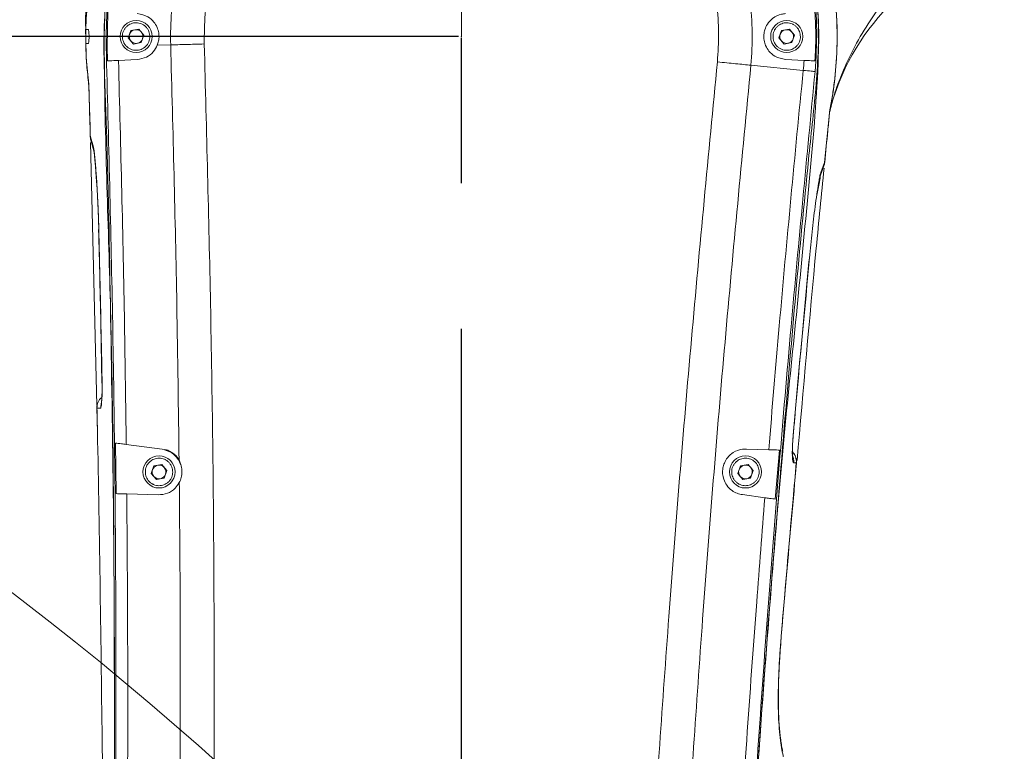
# Model space of a CAD drawing. Header units: millimetres. Extents: x 739 to 2567, y 424 to 1289.
# Tile 32 of 58: x 1995 to 2017, y 1166 to 1182. Entities that reach past the tile are written whole.
import ezdxf

# ---------------------------------------------------------------- set-up
doc = ezdxf.new("R2010")
doc.units = ezdxf.units.MM
doc.header["$PDSIZE"] = -1
doc.linetypes.add('CENTER2', pattern=[28.575, 19.05, -3.175, 3.175, -3.175])
doc.layers.add('5', color=7, linetype='Continuous', lineweight=35)
doc.styles.add('SLDTEXTSTYLE0', font='TXT', dxfattribs={"width": 0.7})
doc.styles.get("Standard").update_dxf_attribs({"font": 'times.ttf'})
doc.dimstyles.new('ISO-25', dxfattribs={"dimtxt": 3.5, "dimasz": 2.5, "dimexe": 1.25, "dimexo": 0.625, "dimtad": 1, "dimdec": 0, "dimlfac": 10, "dimtxsty": 'Standard', "dimcen": 2.5, "dimadec": 0, "dimazin": 0, "dimtfac": 1, "dimtmove": 0, "dimatfit": 3, "dimfxl": 1, "dimarcsym": 0})
doc.dimstyles.new('SLDDIMSTYLE3', dxfattribs={"dimtxt": 3.5, "dimasz": 2.4, "dimexe": 0, "dimexo": 0.0625, "dimgap": 0.875, "dimtad": 2, "dimlfac": 2, "dimrnd": 1e-09, "dimzin": 12, "dimdsep": 46, "dimtxsty": 'SLDTEXTSTYLE0', "dimsah": 1, "dimcen": 0.09, "dimadec": 0, "dimazin": 3, "dimtfac": 1, "dimtdec": 3, "dimtofl": 0, "dimtmove": 0, "dimatfit": 3, "dimfxl": 1, "dimfrac": 2, "dimtolj": 1, "dimtzin": 12, "dimarcsym": 0})

# ---------------------------------------------------------------- blocks, each defined once
blk = doc.blocks.new('*D122')
at = {"layer": '5', "color": 0, "lineweight": -2}
for p, q in [((2004.937, 1181.797), (1961.979, 1181.797)), ((1961.979, 1130.197), (1961.979, 1179.397)), ((2004.937, 1127.797), (1961.979, 1127.797))]:
    blk.add_line(p, q, dxfattribs=at)
at = {"layer": '5', "color": 0}
for points in [[(1962.379, 1179.397), (1961.579, 1179.397), (1961.979, 1181.797)], [(1961.579, 1130.197), (1962.379, 1130.197), (1961.979, 1127.797)]]:
    blk.add_solid(points, dxfattribs=at)
at = {"layer": 'Defpoints', "color": 0}
for p in [(1961.979, 1181.797), (2004.999, 1181.797), (2004.999, 1127.797)]:
    blk.add_point(p, dxfattribs=at)
at = {"layer": '5', "color": 0, "lineweight": 5, "insert": (1956.526, 1154.797), "char_height": 4.5, "attachment_point": 2, "rotation": 90}
blk.add_mtext('\\A1;540', dxfattribs=at)
blk = doc.blocks.new('*D123')
at = {"layer": '5', "color": 0, "lineweight": -2}
for p, q in [((2004.937, 1190.797), (1961.979, 1190.797)), ((1961.979, 1184.197), (1961.979, 1188.397)), ((2004.937, 1181.797), (1961.979, 1181.797))]:
    blk.add_line(p, q, dxfattribs=at)
at = {"layer": '5', "color": 0}
for points in [[(1962.379, 1188.397), (1961.579, 1188.397), (1961.979, 1190.797)], [(1961.579, 1184.197), (1962.379, 1184.197), (1961.979, 1181.797)]]:
    blk.add_solid(points, dxfattribs=at)
at = {"layer": 'Defpoints', "color": 0}
for p in [(1961.979, 1190.797), (2004.999, 1190.797), (2004.999, 1181.797)]:
    blk.add_point(p, dxfattribs=at)
at = {"layer": '5', "color": 0, "lineweight": 5, "insert": (1956.513, 1186.297), "char_height": 4.5, "attachment_point": 2, "rotation": 90}
blk.add_mtext('\\A1;90', dxfattribs=at)
blk = doc.blocks.new('*D126')
at = {"layer": '5', "color": 0, "lineweight": -2}
for p, q in [((2005.062, 1251.877), (2144.149, 1251.877)), ((2144.149, 1249.477), (2144.149, 1082.197)), ((2011.062, 1079.797), (2144.149, 1079.797))]:
    blk.add_line(p, q, dxfattribs=at)
at = {"layer": '5', "color": 0}
for points in [[(2144.549, 1249.477), (2143.749, 1249.477), (2144.149, 1251.877)], [(2143.749, 1082.197), (2144.549, 1082.197), (2144.149, 1079.797)]]:
    blk.add_solid(points, dxfattribs=at)
at = {"layer": 'Defpoints', "color": 0}
for p in [(2004.999, 1251.877), (2011, 1079.797), (2144.149, 1079.797)]:
    blk.add_point(p, dxfattribs=at)
at = {"layer": '5', "color": 0, "lineweight": 5, "insert": (2138.683, 1165.837), "char_height": 4.5, "attachment_point": 2, "rotation": 90}
blk.add_mtext('\\A1;1720.8', dxfattribs=at)
blk = doc.blocks.new('*D129')
at = {"color": 0, "lineweight": -2}
for p, q in [((2010.899, 1197.897), (1868.956, 1197.897)), ((1869.956, 1195.497), (1869.956, 1142.551)), ((1869.956, 1082.997), (1869.956, 1135.942)), ((1984.489, 1080.597), (1868.956, 1080.597))]:
    blk.add_line(p, q, dxfattribs=at)
at = {"color": 0}
for points in [[(1870.356, 1195.497), (1869.556, 1195.497), (1869.956, 1197.897)], [(1869.556, 1082.997), (1870.356, 1082.997), (1869.956, 1080.597)]]:
    blk.add_solid(points, dxfattribs=at)
at = {"layer": 'Defpoints', "color": 0}
for p in [(2010.899, 1197.897), (1869.956, 1080.597), (1984.489, 1080.597)]:
    blk.add_point(p, dxfattribs=at)
at = {"color": 0, "lineweight": 5, "insert": (1869.956, 1139.247), "char_height": 3.5, "attachment_point": 5}
blk.add_mtext('1181', dxfattribs=at)
blk = doc.blocks.new('*D132')
at = {"color": 0, "lineweight": -2}
for start, end in [(97.4283, 140.8941), (164.0969, 182.5717)]:
    blk.add_arc((2004.999, 1127.797), 18.525, start, end, dxfattribs=at)
at = {"color": 0}
for points in [[(2002.63, 1145.767), (2002.578, 1146.565), (2004.999, 1146.321)], [(1986.095, 1126.922), (1986.891, 1127.009), (1986.756, 1124.58)]]:
    blk.add_solid(points, dxfattribs=at)
at = {"layer": 'Defpoints', "color": 0}
for p in [(2004.999, 1181.797), (1994.82, 1143.274), (2004.999, 1127.797), (2004.999, 1127.797), (1882.804, 1106.25)]:
    blk.add_point(p, dxfattribs=at)
at = {"color": 0, "lineweight": 5, "insert": (1988.478, 1136.177), "char_height": 3.5, "attachment_point": 5}
blk.add_mtext('100%%d', dxfattribs=at)
blk = doc.blocks.new('*D147')
at = {"color": 0, "lineweight": -2}
for start, end in [(36.9052, 82.5925), (327.4075, 14.1667)]:
    blk.add_arc((2004.999, 1127.797), 18.577, start, end, dxfattribs=at)
at = {"color": 0}
for points in [[(2007.42, 1146.617), (2007.368, 1145.819), (2004.999, 1146.373)], [(2020.328, 1118.027), (2020.973, 1117.553), (2019.229, 1115.856)]]:
    blk.add_solid(points, dxfattribs=at)
at = {"layer": 'Defpoints', "color": 0}
for p in [(2004.999, 1181.797), (2017.234, 1141.775), (2004.999, 1127.797), (2004.999, 1127.797), (2106.578, 1042.562)]:
    blk.add_point(p, dxfattribs=at)
at = {"color": 0, "lineweight": 5, "insert": (2021.835, 1135.647), "char_height": 3.5, "attachment_point": 5}
blk.add_mtext('130%%d', dxfattribs=at)

msp = doc.modelspace()

# ---------------------------------------------------------------- linework, layer by layer
at = {"color": 7, "linetype": 'Continuous', "lineweight": 5}
for p, q in [((1997.28308, 1182.329573), (1997.267889, 1181.57349)), ((1996.801106, 1181.946605), (1996.800434, 1181.946605)), ((1996.801106, 1181.946605), (1996.855002, 1181.946605)), ((1997.786876, 1181.928568), (1997.728685, 1181.76543)), ((1997.728685, 1181.76543), (1997.840871, 1181.633467)), ((1997.957252, 1181.959742), (1997.786876, 1181.928568)), ((1998.069438, 1181.827779), (1997.957252, 1181.959742)), ((1998.011248, 1181.664641), (1998.069438, 1181.827779)), ((2011.986876, 1181.928568), (2011.928685, 1181.76543)), ((2011.928685, 1181.76543), (2012.040871, 1181.633467)), ((2012.157252, 1181.959742), (2011.986876, 1181.928568)), ((2012.269438, 1181.827779), (2012.157252, 1181.959742)), ((2012.211248, 1181.664641), (2012.269438, 1181.827779)), ((1996.800939, 1181.64661), (1996.800434, 1181.64661)), ((1996.800434, 1181.646605), (1996.801091, 1181.646605)), ((1996.806802, 1181.4404), (1996.801091, 1181.646605)), ((1996.854987, 1181.646605), (1996.801091, 1181.646605)), ((1997.245805, 1181.572844), (1997.267889, 1181.57349)), ((1997.267888, 1181.57351), (1997.277005, 1181.263318)), ((1997.840871, 1181.633467), (1998.011248, 1181.664641)), ((1998.653358, 1181.613475), (1998.360907, 1181.605036)), ((2012.040871, 1181.633467), (2012.211248, 1181.664641)), ((1996.809811, 1181.376874), (1996.806802, 1181.4404)), ((1997.92523, 1181.29729), (1997.513751, 1181.275725)), ((2012.459922, 1181.05809), (2011.316533, 1181.171267)), ((2012.478283, 1181.276044), (2012.072894, 1181.29729)), ((2012.924541, 1179.045628), (2013.023871, 1180.048907)), ((2013.027911, 1180.066675), (2013.032826, 1180.115861)), ((1996.900991, 1179.605183), (1996.966647, 1179.383068)), ((1997.041915, 1173.744241), (1996.903098, 1179.488039)), ((1996.977969, 1179.302197), (1996.909876, 1179.532741)), ((2012.910623, 1178.973983), (2012.826615, 1178.74875)), ((2012.84355, 1178.828634), (2012.924541, 1179.045628)), ((2012.602755, 1177.04327), (2012.600718, 1177.043463)), ((1997.055055, 1173.200555), (1997.043281, 1173.6877)), ((1997.04514, 1173.691149), (1997.043289, 1173.691111)), ((1997.452003, 1172.928015), (1997.465129, 1171.823045)), ((1997.683147, 1172.897033), (1998.465485, 1172.792173)), ((2011.213909, 1172.806389), (2011.213962, 1172.808125)), ((2011.214303, 1172.796372), (2011.706925, 1172.781349)), ((2011.849904, 1171.70346), (2011.938338, 1172.774291)), ((1998.286876, 1172.428568), (1998.228685, 1172.26543)), ((1998.457252, 1172.459742), (1998.286876, 1172.428568)), ((1998.569438, 1172.327779), (1998.457252, 1172.459742)), ((1998.511248, 1172.164641), (1998.569438, 1172.327779)), ((2011.086876, 1172.428568), (2011.028685, 1172.26543)), ((2011.257252, 1172.459742), (2011.086876, 1172.428568)), ((2011.369438, 1172.327779), (2011.257252, 1172.459742)), ((2011.311248, 1172.164641), (2011.369438, 1172.327779)), ((2012.308825, 1172.497436), (2012.253437, 1172.497722)), ((1998.228685, 1172.26543), (1998.340871, 1172.133467)), ((1998.340871, 1172.133467), (1998.511248, 1172.164641)), ((2011.028685, 1172.26543), (2011.140871, 1172.133467)), ((2011.140871, 1172.133467), (2011.311248, 1172.164641)), ((1998.384803, 1171.796808), (1997.694475, 1171.816502)), ((2011.621843, 1171.734485), (2011.131664, 1171.801168)), ((2011.963026, 1166.493655), (2011.958417, 1166.529736))]:
    msp.add_line(p, q, dxfattribs=at)
at = {"color": 1, "linetype": 'CENTER2'}
msp.add_line((2004.999062, 1127.796605), (2004.999062, 1181.796605), dxfattribs=at)
at = {"color": 8, "linetype": 'Continuous', "lineweight": 5}
for p, q in [((1996.898895, 1179.605124), (1996.900991, 1179.605183)), ((2012.924541, 1179.045628), (2012.926626, 1179.045423)), ((1997.08436, 1177.585306), (1997.082315, 1177.585256)), ((1997.157605, 1174.236187), (1997.155724, 1174.23615)), ((2012.241641, 1173.097647), (2012.239804, 1173.09781)), ((2012.310629, 1172.497274), (2012.308825, 1172.497436)), ((2011.980497, 1168.714069), (2011.978956, 1168.714199))]:
    msp.add_line(p, q, dxfattribs=at)
at = {"color": 7, "linetype": 'Continuous', "lineweight": 5, "flags": 128}
for points in [[(1996.865595, 1180.754145), (1996.828259, 1181.105241), (1996.812316, 1181.330561)], [(2013.146518, 1180.869805), (2013.109532, 1180.588185), (2013.032822, 1180.153832)], [(1997.083295, 1177.572098), (1997.08282, 1177.596667), (1997.074621, 1177.861754), (1997.062119, 1178.157912), (1997.046064, 1178.467839), (1997.030081, 1178.729147), (1997.012723, 1178.965391), (1997.00081, 1179.103326), (1996.991216, 1179.200085), (1996.983286, 1179.264727), (1996.977478, 1179.30135), (1996.976279, 1179.307589), (1996.976279, 1179.307589)], [(1997.129239, 1173.691555), (1997.062679, 1173.691232), (1997.04514, 1173.691149)]]:
    msp.add_lwpolyline(points, dxfattribs=at)
at = {"color": 7, "linetype": 'Continuous', "lineweight": 5}
for centre in [(1997.899062, 1181.796605), (2012.099062, 1181.796605), (1998.399062, 1172.296605), (2011.199062, 1172.296605)]:
    msp.add_circle(centre, 0.35, dxfattribs=at)
for centre, radius, start, end in [((2004.999062, 1181.796605), 8.2, 353.5103143, 178.951848), ((2017.889091, 1178.952812), 5, 105.0372374, 166.0981173), ((2056.785745, 1183.060646), 60, 181.05433478, 181.17256612), ((1992.799147, 1181.750968), 4, 0.2143259, 1.1725661), ((2004.999062, 1181.796605), 8.2, 178.951848, 181.0481111), ((1997.899062, 1181.796605), 0.15, 160.3688408, 220.3688408), ((1997.899062, 1181.796605), 0.15, 100.3688408, 160.3688408), ((1997.899062, 1181.796605), 0.15, 40.3688408, 100.3688408), ((1997.899062, 1181.796605), 0.15, 340.3688408, 40.3688408), ((2012.099062, 1181.796605), 0.15, 160.3688408, 220.3688408), ((2012.099062, 1181.796605), 0.15, 100.3688408, 160.3688408), ((2012.099062, 1181.796605), 0.15, 40.3688408, 100.3688408), ((2012.099062, 1181.796605), 0.15, 340.3688408, 40.3688408), ((2004.999062, 1181.796605), 8.2, 181.048152, 182.4896857), ((1997.899062, 1181.796605), 0.15, 220.3688408, 280.3688408), ((1997.899062, 1181.796605), 0.15, 280.3688408, 340.3688408), ((2012.099062, 1181.796605), 0.15, 220.3688408, 280.3688408), ((2012.099062, 1181.796605), 0.15, 280.3688408, 340.3688408), ((1997.198776, 1179.613593), 0.3, 181.6177662, 195.6349668), ((1997.144587, 1179.598296), 0.243693, 178.3806591, 195.6052403), ((1997.219922, 1179.377297), 0.253341, 178.6947463, 197.2438092), ((2012.681058, 1179.055751), 0.243693, 340.3947597, 357.6193409), ((2012.628067, 1179.07479), 0.3, 340.3650332, 354.3822338), ((2012.590489, 1178.840545), 0.253341, 338.7561908, 357.3052537), ((1997.343226, 1173.697286), 0.3, 130.7370063, 181.1794003), ((2012.011831, 1172.524099), 0.3, 354.8699406, 44.4817757), ((1998.399062, 1172.296605), 0.15, 160.3688408, 220.3688408), ((1998.399062, 1172.296605), 0.15, 100.3688408, 160.3688408), ((1998.399062, 1172.296605), 0.15, 40.3688408, 100.3688408), ((1998.399062, 1172.296605), 0.15, 340.3688408, 40.3688408), ((2011.199062, 1172.296605), 0.15, 160.3688408, 220.3688408), ((2011.199062, 1172.296605), 0.15, 100.3688408, 160.3688408), ((2011.199062, 1172.296605), 0.15, 40.3688408, 100.3688408), ((2011.199062, 1172.296605), 0.15, 340.3688408, 40.3688408), ((1998.399062, 1172.296605), 0.15, 220.3688408, 280.3688408), ((1998.399062, 1172.296605), 0.15, 280.3688408, 340.3688408), ((2011.199062, 1172.296605), 0.15, 220.3688408, 280.3688408), ((2011.199062, 1172.296605), 0.15, 280.3688408, 340.3688408)]:
    msp.add_arc(centre, radius, start, end, dxfattribs=at)
at = {"color": 8, "linetype": 'Continuous', "lineweight": 5}
for centre, radius, start, end in [((1997.345835, 1173.697491), 0.300761, 131.0951632, 181.2082703), ((2012.009028, 1172.524217), 0.30099, 354.8953498, 44.1630396), ((2011.953056, 1172.524117), 0.301538, 354.9782227, 26.9962743)]:
    msp.add_arc(centre, radius, start, end, dxfattribs=at)
at = {"color": 7, "linetype": 'Continuous', "lineweight": 5}
for points, knots in [([(1996.801106, 1181.946605), (1996.810072, 1182.163195), (1996.828004, 1182.596375), (1996.932201, 1183.330269), (1997.124433, 1184.140681), (1997.437594, 1185.009346), (1997.844643, 1185.83818), (1998.344338, 1186.614752), (1998.926968, 1187.331016), (1999.585491, 1187.97827), (2000.313928, 1188.545549), (2001.100541, 1189.028528), (2001.936126, 1189.421493), (2002.811531, 1189.715867), (2003.714248, 1189.911318), (2004.633132, 1190.005499), (2005.556686, 1189.993495), (2006.473016, 1189.879159), (2007.371019, 1189.663865), (2008.238226, 1189.346868), (2009.064759, 1188.935865), (2009.840952, 1188.435623), (2010.554668, 1187.84933), (2011.19897, 1187.187397), (2011.7659, 1186.45811), (2012.245226, 1185.668648), (2012.633963, 1184.831148), (2012.927368, 1183.955637), (2013.118413, 1183.052224), (2013.20743, 1182.133574), (2013.199071, 1181.402798), (2013.157743, 1180.983645), (2013.146518, 1180.869805)], [0, 0, 0, 0, 0.024506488, 0.049012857, 0.083717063, 0.118531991, 0.15323643, 0.187941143, 0.222756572, 0.257461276, 0.29215671, 0.326962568, 0.361657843, 0.396374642, 0.431202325, 0.465919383, 0.500628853, 0.535449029, 0.570158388, 0.604854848, 0.639661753, 0.67435812, 0.709078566, 0.743909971, 0.778630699, 0.813335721, 0.848151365, 0.882856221, 0.917554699, 0.95236369, 0.987062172, 1, 1, 1, 1]), ([(1997.42868, 1163.91398), (1997.430015, 1166.286362), (1997.432174, 1170.121026), (1997.348047, 1175.417145), (1997.294347, 1178.61273), (1997.220558, 1180.616628), (1997.191507, 1181.429983), (1997.201034, 1182.243103), (1997.284582, 1183.073334), (1997.47235, 1183.909451), (1997.756478, 1184.740663), (1998.131642, 1185.53526), (1998.595404, 1186.281552), (1999.139024, 1186.971713), (1999.755886, 1187.597372), (2000.440506, 1188.147987), (2001.181763, 1188.61928), (2001.970975, 1189.00569), (2002.799579, 1189.298892), (2003.655688, 1189.498341), (2004.528601, 1189.60162), (2005.40744, 1189.603947), (2006.280841, 1189.508862), (2007.138392, 1189.317457), (2007.968233, 1189.028795), (2008.760841, 1188.650042), (2009.506883, 1188.185634), (2010.194762, 1187.63842), (2010.817709, 1187.018185), (2011.367971, 1186.332737), (2011.835779, 1185.588785), (2012.218019, 1184.797857), (2012.510569, 1183.969255), (2012.704678, 1183.112602), (2012.807443, 1182.239469), (2012.786841, 1180.791182), (2012.603337, 1178.78365), (2012.363782, 1176.209902), (2012.091453, 1173.638865), (2011.705678, 1169.381004), (2011.47558, 1165.975324), (2011.303574, 1163.429458)], [0, 0, 0, 0, 0.117031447, 0.18916691, 0.261302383, 0.27468657, 0.288090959, 0.301450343, 0.314773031, 0.329175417, 0.343623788, 0.358026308, 0.372428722, 0.386877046, 0.401279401, 0.41567952, 0.430125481, 0.444525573, 0.45893596, 0.473392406, 0.487802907, 0.502205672, 0.51665433, 0.531057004, 0.545458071, 0.559904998, 0.574306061, 0.588716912, 0.603173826, 0.617584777, 0.63198631, 0.64643371, 0.660835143, 0.675237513, 0.689685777, 0.704088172, 0.746588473, 0.78909842, 0.83161621, 0.874127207, 1, 1, 1, 1]), ([(2011.303574, 1163.429458), (2011.366544, 1164.365376), (2011.587427, 1167.648352), (2012.006932, 1172.876254), (2012.398817, 1177.425689), (2012.655867, 1179.886115), (2012.737666, 1180.661001), (2012.791674, 1181.437475), (2012.796748, 1182.213776), (2012.721837, 1183.019897), (2012.543263, 1183.845516), (2012.266241, 1184.679489), (2011.897636, 1185.477564), (2011.439919, 1186.228022), (2010.901765, 1186.922946), (2010.289891, 1187.55392), (2009.609688, 1188.110359), (2008.872199, 1188.587825), (2008.086214, 1188.980575), (2007.260344, 1189.280398), (2006.406495, 1189.48684), (2005.534707, 1189.597453), (2004.655773, 1189.607128), (2003.781121, 1189.519182), (2002.921686, 1189.33478), (2002.089305, 1189.052946), (2001.293575, 1188.680728), (2000.543921, 1188.222472), (1999.851888, 1187.681098), (1999.224176, 1187.066454), (1998.668269, 1186.385811), (1998.194066, 1185.645653), (1997.805344, 1184.857312), (1997.505031, 1184.031395), (1997.307486, 1183.175756), (1997.202151, 1182.30366), (1997.203432, 1179.901455), (1997.364838, 1175.982475), (1997.425224, 1170.143631), (1997.427455, 1166.121077), (1997.42868, 1163.91398)], [0, 0, 0, 0, 0.046276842, 0.162328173, 0.25874099, 0.271534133, 0.284372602, 0.297180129, 0.30991978, 0.3226298, 0.337038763, 0.351493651, 0.365902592, 0.380311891, 0.394767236, 0.409176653, 0.423579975, 0.438029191, 0.452432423, 0.466834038, 0.481281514, 0.495683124, 0.51009457, 0.524552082, 0.538963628, 0.553365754, 0.567813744, 0.582215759, 0.596618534, 0.611067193, 0.625469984, 0.639881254, 0.654338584, 0.668749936, 0.683135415, 0.69757241, 0.711977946, 0.801544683, 0.891111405, 1, 1, 1, 1]), ([(1997.245804, 1181.572875), (1997.247091, 1181.863436), (1997.249669, 1182.445486), (1997.377126, 1183.310584), (1997.592512, 1184.156837), (1997.905651, 1184.97269), (1998.306815, 1185.748756), (1998.791721, 1186.475474), (1999.35675, 1187.141542), (1999.991879, 1187.740722), (2000.689762, 1188.266032), (2001.443593, 1188.707749), (2002.241858, 1189.063138), (2003.074649, 1189.327847), (2003.932261, 1189.495115), (2004.802933, 1189.566222), (2005.676106, 1189.540292), (2006.540376, 1189.414237), (2007.385112, 1189.193291), (2008.200516, 1188.87998), (2008.974728, 1188.474897), (2009.699302, 1187.986324), (2010.365203, 1187.420431), (2010.961585, 1186.781906), (2011.483322, 1186.08142), (2011.92419, 1185.327337), (2012.275309, 1184.52769), (2012.536197, 1183.694206), (2012.703076, 1182.826494), (2012.776243, 1181.934407), (2012.737298, 1181.333189), (2012.717826, 1181.03258)], [0, 0, 0, 0, 0.034360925, 0.068831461, 0.103192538, 0.137561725, 0.17204058, 0.2064097, 0.240758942, 0.275217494, 0.309566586, 0.343940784, 0.378424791, 0.412799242, 0.447164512, 0.48163938, 0.51600452, 0.550353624, 0.584812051, 0.619161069, 0.653539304, 0.688027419, 0.722405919, 0.756766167, 0.791235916, 0.825595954, 0.859946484, 0.894406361, 0.928756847, 0.964378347, 1, 1, 1, 1]), ([(1998.653358, 1181.613475), (1998.653358, 1181.613477), (1998.646263, 1181.859683), (1998.661051, 1182.353371), (1998.766833, 1183.07737), (1998.953911, 1183.776341), (1999.214161, 1184.441892), (1999.546545, 1185.074681), (1999.949472, 1185.665136), (2000.415389, 1186.207204), (2000.938733, 1186.694485), (2001.514737, 1187.118548), (2002.134299, 1187.476152), (2002.789599, 1187.7627), (2003.473249, 1187.971941), (2004.175526, 1188.104105), (2004.888331, 1188.157691), (2005.602688, 1188.129022), (2006.309464, 1188.021272), (2007.00012, 1187.835754), (2007.664984, 1187.572089), (2008.296512, 1187.236339), (2008.886787, 1186.832639), (2009.426574, 1186.363904), (2009.910892, 1185.83848), (2010.334223, 1185.262394), (2010.688673, 1184.641295), (2010.972047, 1183.984592), (2011.180789, 1183.300556), (2011.309518, 1182.597198), (2011.359513, 1181.884248), (2011.339921, 1181.407643), (2011.316533, 1181.171269), (2011.316533, 1181.171267)], [0, 0, 0, 0, 0.000000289, 0.035625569, 0.071250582, 0.105598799, 0.140056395, 0.174404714, 0.208760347, 0.243225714, 0.277581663, 0.311965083, 0.346458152, 0.380841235, 0.415188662, 0.449645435, 0.483992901, 0.518356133, 0.552829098, 0.587192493, 0.621569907, 0.656056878, 0.690433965, 0.724780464, 0.759236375, 0.79358301, 0.827960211, 0.862447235, 0.896824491, 0.931179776, 0.965644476, 0.999999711, 1, 1, 1, 1]), ([(2010.586486, 1181.243533), (2010.60022, 1181.453387), (2010.627731, 1181.873762), (2010.57941, 1182.504806), (2010.466654, 1183.126759), (2010.281746, 1183.731767), (2010.031211, 1184.312546), (2009.717704, 1184.861863), (2009.343295, 1185.371383), (2008.914927, 1185.836112), (2008.437507, 1186.250694), (2007.915436, 1186.607744), (2007.356886, 1186.904686), (2006.768862, 1187.137874), (2006.158036, 1187.301952), (2005.532963, 1187.397251), (2004.901162, 1187.422607), (2004.270712, 1187.375212), (2003.649554, 1187.258313), (2003.044886, 1187.073249), (2002.465312, 1186.819812), (2001.917366, 1186.503534), (2001.407945, 1186.128483), (2000.94509, 1185.697531), (2000.53303, 1185.218129), (2000.176644, 1184.69591), (1999.882742, 1184.136233), (1999.652253, 1183.547544), (1999.487903, 1182.929377), (1999.390032, 1182.288853), (1999.387789, 1181.852711), (1999.386668, 1181.634639)], [0, 0, 0, 0, 0.03435603, 0.068821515, 0.103177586, 0.137553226, 0.172038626, 0.206414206, 0.240762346, 0.275219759, 0.309567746, 0.343944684, 0.378431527, 0.412808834, 0.447170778, 0.481642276, 0.516004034, 0.55035356, 0.584812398, 0.619161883, 0.653544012, 0.688036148, 0.722418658, 0.756773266, 0.791237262, 0.825591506, 0.859942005, 0.894401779, 0.92875216, 0.964375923, 1, 1, 1, 1]), ([(1997.92523, 1182.295919), (1998.005057, 1182.281152), (1998.135357, 1182.257046), (1998.279936, 1182.132707), (1998.358451, 1182.008398), (1998.397137, 1181.881466), (1998.402276, 1181.758365), (1998.38402, 1181.665306), (1998.366338, 1181.619197), (1998.360907, 1181.605036)], [0, 0, 0, 0, 0.307535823, 0.501985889, 0.642980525, 0.751485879, 0.860609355, 0.957190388, 1, 1, 1, 1]), ([(2012.072894, 1181.29729), (2011.993067, 1181.312058), (2011.862772, 1181.336164), (2011.718203, 1181.460485), (2011.639667, 1181.584811), (2011.601023, 1181.711687), (2011.595721, 1181.835006), (2011.620859, 1181.959373), (2011.682811, 1182.087864), (2011.805092, 1182.2162), (2011.945602, 1182.282396), (2012.043899, 1182.292839), (2012.072894, 1182.295919)], [0, 0, 0, 0, 0.1865405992, 0.3044731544, 0.3899932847, 0.455813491, 0.5220082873, 0.5806023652, 0.658501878, 0.7698900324, 0.9321248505, 1, 1, 1, 1]), ([(2012.715061, 1181.263635), (2012.724229, 1181.440869), (2012.742608, 1181.79618), (2012.72427, 1182.151496), (2012.71508, 1182.329575)], [0, 0, 0, 0, 0.498812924, 1, 1, 1, 1]), ([(1997.603961, 1181.742609), (1997.601135, 1181.780442), (1997.596772, 1181.838849), (1997.620925, 1181.914365), (1997.650474, 1181.968227), (1997.69041, 1182.015207), (1997.752671, 1182.063368), (1997.843756, 1182.098868), (1997.941492, 1182.097921), (1998.016773, 1182.074932), (1998.070745, 1182.04515), (1998.117469, 1182.005234), (1998.166803, 1181.943167), (1998.183409, 1181.886982), (1998.194163, 1181.8506)], [0, 0, 0, 0, 0.119721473, 0.184832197, 0.249999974, 0.315110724, 0.380278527, 0.5, 0.619721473, 0.684832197, 0.749999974, 0.815110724, 0.880278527, 1, 1, 1, 1]), ([(2011.803961, 1181.742609), (2011.801135, 1181.780442), (2011.796772, 1181.838849), (2011.820925, 1181.914365), (2011.850474, 1181.968227), (2011.89041, 1182.015207), (2011.952671, 1182.063368), (2012.043756, 1182.098868), (2012.141492, 1182.097921), (2012.216773, 1182.074932), (2012.270745, 1182.04515), (2012.317469, 1182.005234), (2012.366803, 1181.943167), (2012.383409, 1181.886982), (2012.394163, 1181.8506)], [0, 0, 0, 0, 0.119721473, 0.184832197, 0.249999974, 0.315110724, 0.380278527, 0.5, 0.619721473, 0.684832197, 0.749999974, 0.815110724, 0.880278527, 1, 1, 1, 1]), ([(1996.855002, 1181.946605), (1996.857001, 1181.944934), (1996.860998, 1181.941593), (1996.865962, 1181.915496), (1996.869564, 1181.877107), (1996.871529, 1181.829401), (1996.871773, 1181.778257), (1996.870295, 1181.729272), (1996.867181, 1181.687799), (1996.862622, 1181.658591), (1996.858256, 1181.647506), (1996.855622, 1181.64678), (1996.854987, 1181.646605)], [0, 0, 0, 0, 0.108220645, 0.216457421, 0.324267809, 0.431444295, 0.53814868, 0.644652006, 0.751254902, 0.858241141, 0.965817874, 1, 1, 1, 1]), ([(1998.194163, 1181.8506), (1998.196989, 1181.812767), (1998.201352, 1181.75436), (1998.177199, 1181.678844), (1998.14765, 1181.624982), (1998.107714, 1181.578002), (1998.045453, 1181.529841), (1997.954368, 1181.494341), (1997.856632, 1181.495289), (1997.78135, 1181.518277), (1997.727379, 1181.548059), (1997.680655, 1181.587975), (1997.631321, 1181.650042), (1997.614714, 1181.706227), (1997.603961, 1181.742609)], [0, 0, 0, 0, 0.119721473, 0.184832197, 0.249999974, 0.315110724, 0.380278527, 0.5, 0.619721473, 0.684832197, 0.749999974, 0.815110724, 0.880278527, 1, 1, 1, 1]), ([(2012.394163, 1181.8506), (2012.396989, 1181.812767), (2012.401352, 1181.75436), (2012.377199, 1181.678844), (2012.34765, 1181.624982), (2012.307714, 1181.578002), (2012.245453, 1181.529841), (2012.154368, 1181.494341), (2012.056632, 1181.495289), (2011.98135, 1181.518277), (2011.927379, 1181.548059), (2011.880655, 1181.587975), (2011.831321, 1181.650042), (2011.814714, 1181.706227), (2011.803961, 1181.742609)], [0, 0, 0, 0, 0.119721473, 0.184832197, 0.249999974, 0.315110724, 0.380278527, 0.5, 0.619721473, 0.684832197, 0.749999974, 0.815110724, 0.880278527, 1, 1, 1, 1]), ([(1997.452235, 1163.913619), (1997.457304, 1165.76443), (1997.467898, 1169.633061), (1997.402334, 1175.520105), (1997.297986, 1179.5551), (1997.245804, 1181.572875)], [0, 0, 0, 0, 0.314389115, 0.657147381, 1, 1, 1, 1]), ([(1998.360907, 1181.605036), (1998.333805, 1181.555668), (1998.270656, 1181.440641), (1998.115482, 1181.33005), (1997.991765, 1181.308747), (1997.92523, 1181.29729)], [0, 0, 0, 0, 0.257894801, 0.600898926, 1, 1, 1, 1]), ([(1998.836646, 1172.538513), (1998.822304, 1173.673337), (1998.784069, 1176.69876), (1998.703627, 1179.723379), (1998.653358, 1181.613475)], [0, 0, 0, 0, 0.375096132, 1, 1, 1, 1]), ([(1999.386668, 1181.634639), (1999.436241, 1179.741968), (1999.53849, 1175.838192), (1999.611828, 1169.921199), (1999.603005, 1165.89732), (1999.598594, 1163.885234)], [0, 0, 0, 0, 0.31996893, 0.659959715, 1, 1, 1, 1]), ([(1996.806802, 1181.4404), (1996.810522, 1181.368234), (1996.81812, 1181.220802), (1996.836534, 1181.002599), (1996.851896, 1180.86921), (1996.86013, 1180.797709)], [0, 0, 0, 0, 0.307888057, 0.629000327, 1, 1, 1, 1]), ([(1997.513751, 1181.275725), (1997.446473, 1181.272199), (1997.341973, 1181.266723), (1997.294068, 1181.264212), (1997.277005, 1181.263318)], [0, 0, 0, 0, 0.643815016, 1, 1, 1, 1]), ([(1997.513751, 1181.275725), (1997.563391, 1179.358161), (1997.635684, 1176.565554), (1997.671823, 1173.772285), (1997.683147, 1172.897033)], [0, 0, 0, 0, 0.686657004, 1, 1, 1, 1]), ([(2009.136941, 1163.552148), (2009.262706, 1165.415706), (2009.524793, 1169.299225), (2010.005527, 1175.197116), (2010.392824, 1179.227963), (2010.586486, 1181.243533)], [0, 0, 0, 0, 0.315655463, 0.657802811, 1, 1, 1, 1]), ([(2011.316533, 1181.171267), (2011.123556, 1179.158413), (2010.737648, 1175.133195), (2010.261568, 1169.243488), (2010.004004, 1165.365462), (2009.880412, 1163.504576)], [0, 0, 0, 0, 0.34222362, 0.684363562, 1, 1, 1, 1]), ([(2012.459922, 1181.05809), (2012.459923, 1181.058092), (2012.467105, 1181.130646), (2012.472694, 1181.203346), (2012.478283, 1181.276044)], [0, 0, 0, 0, 0.0000274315, 1, 1, 1, 1]), ([(2012.715061, 1181.263635), (2012.681642, 1181.265387), (2012.627831, 1181.268207), (2012.519381, 1181.27389), (2012.478283, 1181.276044)], [0, 0, 0, 0, 0.621040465, 1, 1, 1, 1]), ([(2012.717826, 1181.03258), (2012.539267, 1179.176754), (2012.167892, 1175.316908), (2011.685906, 1169.449256), (2011.415252, 1165.435671), (2011.28005, 1163.430741)], [0, 0, 0, 0, 0.316685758, 0.6586601, 1, 1, 1, 1]), ([(2011.706925, 1172.781349), (2011.78264, 1173.682907), (2012.014482, 1176.443517), (2012.276172, 1179.201557), (2012.459922, 1181.058088), (2012.459922, 1181.05809)], [0, 0, 0, 0, 0.3265791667, 0.9999992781, 1, 1, 1, 1]), ([(1996.86013, 1180.797709), (1996.862413, 1180.775031), (1996.866341, 1180.736025), (1996.869115, 1180.676481), (1996.870787, 1180.639124), (1996.871622, 1180.619308), (1996.871848, 1180.613889), (1996.871888, 1180.612947)], [0, 0, 0, 0, 0.402822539, 0.692852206, 0.916009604, 0.985386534, 1, 1, 1, 1]), ([(1996.862845, 1180.772292), (1996.863997, 1180.760373), (1996.866188, 1180.737696), (1996.866428, 1180.714894), (1996.866542, 1180.704077)], [0, 0, 0, 0, 0.525603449, 1, 1, 1, 1]), ([(1996.871888, 1180.612947), (1996.871007, 1180.629559), (1996.869686, 1180.654483), (1996.868217, 1180.682869), (1996.867538, 1180.696075), (1996.867216, 1180.702366), (1996.867063, 1180.705349), (1996.866994, 1180.706706), (1996.866988, 1180.706823), (1996.86703, 1180.706006), (1996.867091, 1180.704815), (1996.867128, 1180.704091)], [0, 0, 0, 0, 0.463946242, 0.696061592, 0.812265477, 0.858323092, 0.904751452, 0.926854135, 0.949127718, 0.969078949, 1, 1, 1, 1]), ([(1996.867403, 1180.706643), (1996.870038, 1180.612562), (1996.88032, 1180.245383), (1996.890796, 1179.878209), (1996.898588, 1179.605115)], [0, 0, 0, 0, 0.256225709, 1, 1, 1, 1]), ([(2013.048488, 1180.232399), (2013.067059, 1180.331824), (2013.103, 1180.524243), (2013.132339, 1180.757213), (2013.146518, 1180.869805)], [0, 0, 0, 0, 0.516708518, 1, 1, 1, 1]), ([(1996.871888, 1180.612947), (1996.880023, 1180.334965), (1996.889854, 1179.999048), (1996.899352, 1179.663121), (1996.900991, 1179.605183)], [0, 0, 0, 0, 0.8275285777, 1, 1, 1, 1]), ([(2012.928529, 1179.045252), (2012.950546, 1179.277614), (2012.982815, 1179.618173), (2013.017038, 1179.958539), (2013.027911, 1180.066675)], [0, 0, 0, 0, 0.682298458, 1, 1, 1, 1]), ([(2013.023871, 1180.048907), (2013.023976, 1180.049844), (2013.028758, 1180.092501), (2013.035803, 1180.159618), (2013.04527, 1180.213934), (2013.048488, 1180.232399)], [0, 0, 0, 0, 0.014612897, 0.665002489, 1, 1, 1, 1]), ([(2013.035293, 1180.139297), (2013.036144, 1180.148858), (2013.038144, 1180.171325), (2013.042339, 1180.198253), (2013.045867, 1180.218434), (2013.046825, 1180.223557), (2013.046931, 1180.224124)], [0, 0, 0, 0, 0.332205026, 0.780589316, 0.975727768, 1, 1, 1, 1]), ([(1996.966647, 1179.383068), (1996.971554, 1179.360038), (1996.983096, 1179.305869), (1996.997444, 1179.172492), (1997.01554, 1178.970113), (1997.039709, 1178.631421), (1997.066858, 1178.152849), (1997.078528, 1177.774421), (1997.08436, 1177.585306)], [0, 0, 0, 0, 0.065463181, 0.153975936, 0.243030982, 0.418867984, 0.709586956, 1, 1, 1, 1]), ([(2012.913712, 1178.927872), (2012.856454, 1178.346197), (2012.64718, 1176.220224), (2012.460548, 1174.092125), (2012.32498, 1172.546282)], [0, 0, 0, 0, 0.273603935, 1, 1, 1, 1]), ([(2012.600718, 1177.043463), (2012.619713, 1177.231705), (2012.657721, 1177.608386), (2012.715863, 1178.064177), (2012.764961, 1178.41516), (2012.797518, 1178.619233), (2012.82307, 1178.753667), (2012.836346, 1178.808895), (2012.84252, 1178.825812), (2012.84355, 1178.828634)], [0, 0, 0, 0, 0.290344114, 0.580994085, 0.725291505, 0.869024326, 0.935669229, 0.989265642, 1, 1, 1, 1]), ([(2012.788638, 1178.543496), (2012.793917, 1178.575549), (2012.802909, 1178.630137), (2012.814159, 1178.689729), (2012.822005, 1178.726355), (2012.824735, 1178.738278), (2012.825605, 1178.741238), (2012.825308, 1178.74031), (2012.825255, 1178.740146)], [0, 0, 0, 0, 0.396691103, 0.675595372, 0.868127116, 0.928059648, 0.987280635, 1, 1, 1, 1]), ([(1997.08124, 1177.585229), (1997.090327, 1177.228476), (1997.118761, 1176.1122), (1997.138407, 1174.99573), (1997.151774, 1174.236074)], [0, 0, 0, 0, 0.319591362, 1, 1, 1, 1]), ([(1997.08436, 1177.585306), (1997.089179, 1177.385364), (1997.113275, 1176.385653), (1997.137442, 1175.26927), (1997.155329, 1174.352804), (1997.157605, 1174.236187)], [0, 0, 0, 0, 0.179108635, 0.895544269, 1, 1, 1, 1]), ([(2012.239804, 1173.09781), (2012.319001, 1173.982937), (2012.436702, 1175.298394), (2012.560289, 1176.61331), (2012.600718, 1177.043463)], [0, 0, 0, 0, 0.672866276, 1, 1, 1, 1]), ([(2012.242144, 1173.097605), (2012.252697, 1173.218723), (2012.367333, 1174.534445), (2012.492091, 1175.849255), (2012.605363, 1177.043032)], [0, 0, 0, 0, 0.0920543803, 1, 1, 1, 1]), ([(1997.157605, 1174.236187), (1997.158159, 1174.168944), (1997.159267, 1174.03444), (1997.151148, 1173.855813), (1997.139912, 1173.745635), (1997.13155, 1173.703264), (1997.129239, 1173.691555)], [0, 0, 0, 0, 0.295299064, 0.590677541, 0.886880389, 1, 1, 1, 1]), ([(1997.155614, 1174.23625), (1997.156151, 1174.196235), (1997.157265, 1174.113202), (1997.15484, 1173.994413), (1997.149499, 1173.888045), (1997.142814, 1173.813713), (1997.136702, 1173.773201), (1997.135571, 1173.768079), (1997.135336, 1173.767018)], [0, 0, 0, 0, 0.193657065, 0.401840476, 0.60813473, 0.806486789, 0.959921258, 1, 1, 1, 1]), ([(1997.04514, 1173.691149), (1997.048472, 1173.527618), (1997.099143, 1171.040311), (1997.131319, 1168.552677), (1997.16138, 1166.228595)], [0, 0, 0, 0, 0.065746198, 1, 1, 1, 1]), ([(1997.129239, 1173.691555), (1997.129216, 1173.692104), (1997.12906, 1173.695859), (1997.128397, 1173.721236), (1997.132521, 1173.745661), (1997.136113, 1173.766929)], [0, 0, 0, 0, 0.021662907, 0.148088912, 1, 1, 1, 1]), ([(2012.239804, 1173.09781), (2012.236126, 1173.052311), (2012.22708, 1172.940411), (2012.22033, 1172.771771), (2012.222043, 1172.620472), (2012.232865, 1172.51753), (2012.246581, 1172.504323), (2012.253437, 1172.497722)], [0, 0, 0, 0, 0.145430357, 0.357667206, 0.570910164, 0.785508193, 1, 1, 1, 1]), ([(2012.230016, 1172.62432), (2012.230068, 1172.624045), (2012.230243, 1172.623121), (2012.227541, 1172.643439), (2012.225019, 1172.686569), (2012.223823, 1172.760785), (2012.226004, 1172.859766), (2012.231631, 1172.975229), (2012.238409, 1173.057316), (2012.241743, 1173.097696)], [0, 0, 0, 0, 0.043417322, 0.145961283, 0.28412193, 0.448910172, 0.627893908, 0.816956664, 1, 1, 1, 1]), ([(1997.452003, 1172.928015), (1997.487431, 1172.923266), (1997.541785, 1172.915981), (1997.646638, 1172.901927), (1997.683147, 1172.897033)], [0, 0, 0, 0, 0.651803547, 1, 1, 1, 1]), ([(1998.465485, 1172.792173), (1998.540634, 1172.772343), (1998.662239, 1172.740254), (1998.783049, 1172.626543), (1998.825552, 1172.556735), (1998.836646, 1172.538513)], [0, 0, 0, 0, 0.544494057, 0.881102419, 1, 1, 1, 1]), ([(1998.528849, 1172.785735), (1998.54922, 1172.781163), (1998.607206, 1172.768149), (1998.714952, 1172.704095), (1998.813799, 1172.613746), (1998.848296, 1172.529761), (1998.857987, 1172.506169)], [0, 0, 0, 0, 0.139028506, 0.395744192, 0.830256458, 1, 1, 1, 1]), ([(2011.131664, 1171.801168), (2011.092648, 1171.809199), (2011.014662, 1171.825252), (2010.896307, 1171.890667), (2010.793293, 1171.990464), (2010.724187, 1172.121758), (2010.695412, 1172.253771), (2010.700957, 1172.380071), (2010.738361, 1172.504447), (2010.813846, 1172.628033), (2010.948777, 1172.743505), (2011.092305, 1172.794061), (2011.187349, 1172.795862), (2011.214303, 1172.796372)], [0, 0, 0, 0, 0.093430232, 0.186749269, 0.302160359, 0.388555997, 0.456234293, 0.524250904, 0.585275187, 0.665120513, 0.776524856, 0.936623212, 1, 1, 1, 1]), ([(2011.706925, 1172.781349), (2011.771789, 1172.77937), (2011.872948, 1172.776285), (2011.921072, 1172.774818), (2011.938338, 1172.774291)], [0, 0, 0, 0, 0.641211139, 1, 1, 1, 1]), ([(1998.103961, 1172.242609), (1998.101135, 1172.280442), (1998.096772, 1172.338849), (1998.120925, 1172.414365), (1998.150474, 1172.468227), (1998.19041, 1172.515207), (1998.252671, 1172.563368), (1998.343756, 1172.598868), (1998.441492, 1172.597921), (1998.516773, 1172.574932), (1998.570745, 1172.54515), (1998.617469, 1172.505234), (1998.666803, 1172.443167), (1998.683409, 1172.386982), (1998.694163, 1172.3506)], [0, 0, 0, 0, 0.119721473, 0.184832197, 0.249999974, 0.315110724, 0.380278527, 0.5, 0.619721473, 0.684832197, 0.749999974, 0.815110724, 0.880278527, 1, 1, 1, 1]), ([(1998.836646, 1172.538513), (1998.853498, 1172.502738), (1998.887234, 1172.431122), (1998.904142, 1172.302723), (1998.890113, 1172.173113), (1998.858027, 1172.100873), (1998.841586, 1172.063855)], [0, 0, 0, 0, 0.2500337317, 0.5005329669, 0.7440622, 1, 1, 1, 1]), ([(2010.903961, 1172.242609), (2010.901135, 1172.280442), (2010.896772, 1172.338849), (2010.920925, 1172.414365), (2010.950474, 1172.468227), (2010.99041, 1172.515207), (2011.052671, 1172.563368), (2011.143756, 1172.598868), (2011.241492, 1172.597921), (2011.316773, 1172.574932), (2011.370745, 1172.54515), (2011.417469, 1172.505234), (2011.466803, 1172.443167), (2011.483409, 1172.386982), (2011.494163, 1172.3506)], [0, 0, 0, 0, 0.119721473, 0.184832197, 0.249999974, 0.315110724, 0.380278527, 0.5, 0.619721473, 0.684832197, 0.749999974, 0.815110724, 0.880278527, 1, 1, 1, 1]), ([(1998.694163, 1172.3506), (1998.696989, 1172.312767), (1998.701352, 1172.25436), (1998.677199, 1172.178844), (1998.64765, 1172.124982), (1998.607714, 1172.078002), (1998.545453, 1172.029841), (1998.454368, 1171.994341), (1998.356632, 1171.995289), (1998.28135, 1172.018277), (1998.227379, 1172.048059), (1998.180655, 1172.087975), (1998.131321, 1172.150042), (1998.114714, 1172.206227), (1998.103961, 1172.242609)], [0, 0, 0, 0, 0.119721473, 0.184832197, 0.249999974, 0.315110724, 0.380278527, 0.5, 0.619721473, 0.684832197, 0.749999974, 0.815110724, 0.880278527, 1, 1, 1, 1]), ([(2011.494163, 1172.3506), (2011.496989, 1172.312767), (2011.501352, 1172.25436), (2011.477199, 1172.178844), (2011.44765, 1172.124982), (2011.407714, 1172.078002), (2011.345453, 1172.029841), (2011.254368, 1171.994341), (2011.156632, 1171.995289), (2011.08135, 1172.018277), (2011.027379, 1172.048059), (2010.980655, 1172.087975), (2010.931321, 1172.150042), (2010.914714, 1172.206227), (2010.903961, 1172.242609)], [0, 0, 0, 0, 0.119721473, 0.184832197, 0.249999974, 0.315110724, 0.380278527, 0.5, 0.619721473, 0.684832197, 0.749999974, 0.815110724, 0.880278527, 1, 1, 1, 1]), ([(2011.978956, 1168.714199), (2011.995876, 1168.913482), (2012.080478, 1169.909898), (2012.190266, 1171.170996), (2012.285156, 1172.232628), (2012.308825, 1172.497436)], [0, 0, 0, 0, 0.157994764, 0.789974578, 1, 1, 1, 1]), ([(2011.981505, 1168.713983), (2012.018799, 1169.158118), (2012.124722, 1170.419542), (2012.239813, 1171.680167), (2012.314381, 1172.496938)], [0, 0, 0, 0, 0.352090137, 1, 1, 1, 1]), ([(1998.841586, 1172.063855), (1998.812479, 1172.02004), (1998.740645, 1171.911909), (1998.579122, 1171.814311), (1998.451558, 1171.802821), (1998.384803, 1171.796808)], [0, 0, 0, 0, 0.245139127, 0.604973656, 1, 1, 1, 1]), ([(1998.853615, 1163.88964), (1998.861397, 1165.89871), (1998.87195, 1168.623498), (1998.847903, 1171.348167), (1998.841586, 1172.063855)], [0, 0, 0, 0, 0.737330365, 1, 1, 1, 1]), ([(1997.694475, 1171.816502), (1997.627685, 1171.818407), (1997.528196, 1171.821246), (1997.480729, 1171.8226), (1997.465129, 1171.823045)], [0, 0, 0, 0, 0.6713334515, 1, 1, 1, 1]), ([(1997.694475, 1171.816502), (1997.700671, 1171.032863), (1997.721542, 1168.393289), (1997.717038, 1165.753559), (1997.704016, 1163.897629), (1997.704016, 1163.897627)], [0, 0, 0, 0, 0.296880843, 0.999999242, 1, 1, 1, 1]), ([(2011.027767, 1163.432352), (2011.027768, 1163.432354), (2011.154204, 1165.44312), (2011.344385, 1168.211179), (2011.5622, 1170.977101), (2011.621843, 1171.734485)], [0, 0, 0, 0, 0.000000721, 0.726173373, 1, 1, 1, 1]), ([(2011.849904, 1171.70346), (2011.814836, 1171.708231), (2011.761143, 1171.715535), (2011.65772, 1171.729605), (2011.621843, 1171.734485)], [0, 0, 0, 0, 0.653107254, 1, 1, 1, 1]), ([(2012.025796, 1166.08726), (2012.024039, 1166.094477), (2012.009765, 1166.153113), (2011.98436, 1166.276416), (2011.95349, 1166.490372), (2011.930527, 1166.744086), (2011.91643, 1167.037937), (2011.912394, 1167.345951), (2011.917597, 1167.673866), (2011.930056, 1168.00304), (2011.950261, 1168.354226), (2011.969389, 1168.594179), (2011.978956, 1168.714199)], [0, 0, 0, 0, 0.018881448, 0.153388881, 0.288024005, 0.422123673, 0.53547636, 0.648600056, 0.736569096, 0.824471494, 0.912204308, 1, 1, 1, 1]), ([(2011.922286, 1167.722735), (2011.922573, 1167.735603), (2011.924209, 1167.808711), (2011.930672, 1167.958416), (2011.942193, 1168.1737), (2011.95826, 1168.414358), (2011.971668, 1168.596685), (2011.980201, 1168.700308), (2011.98133, 1168.714027)], [0, 0, 0, 0, 0.044195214, 0.251087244, 0.467635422, 0.698326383, 0.96006081, 1, 1, 1, 1]), ([(2012.015214, 1166.201958), (2012.012168, 1166.213415), (2012.000798, 1166.256186), (2011.982919, 1166.350177), (2011.962632, 1166.483991), (2011.945952, 1166.634712), (2011.932995, 1166.797844), (2011.923629, 1166.968818), (2011.918048, 1167.147673), (2011.916054, 1167.335855), (2011.916989, 1167.52521), (2011.920601, 1167.659888), (2011.922286, 1167.722735)], [0, 0, 0, 0, 0.0514386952, 0.1920244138, 0.320822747, 0.4412566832, 0.5557371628, 0.6575725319, 0.7523041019, 0.8416769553, 0.9261197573, 1, 1, 1, 1]), ([(1997.16138, 1166.228595), (1997.162084, 1166.101793), (1997.163491, 1165.848258), (1997.157493, 1165.480115), (1997.14557, 1165.138115), (1997.126331, 1164.797047), (1997.106707, 1164.544399), (1997.091725, 1164.417402), (1997.088079, 1164.386497)], [0, 0, 0, 0, 0.17297793, 0.345862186, 0.518629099, 0.691585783, 0.924945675, 1, 1, 1, 1])]:
    msp.add_open_spline(points, degree=3, knots=knots, dxfattribs=at)
at = {"color": 8, "linetype": 'Continuous', "lineweight": 5}
for points, knots in [([(1996.797385, 1182.021252), (1996.797284, 1182.046052), (1996.795953, 1182.37224), (1996.812165, 1182.901358), (1996.869774, 1183.741381), (1996.969963, 1184.622291), (1997.112044, 1185.446684), (1997.216995, 1185.918411), (1997.2445, 1186.042043)], [0, 0, 0, 0, 0.019257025, 0.253278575, 0.383816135, 0.644967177, 0.906951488, 1, 1, 1, 1]), ([(2015.940763, 1184.889977), (2015.900934, 1184.794548), (2015.820872, 1184.602726), (2015.67501, 1184.363306), (2015.444757, 1184.032583), (2015.098999, 1183.619415), (2014.647025, 1183.10466), (2014.231505, 1182.589835), (2013.865032, 1182.071873), (2013.539234, 1181.514418), (2013.29465, 1180.978418), (2013.129173, 1180.517421), (2013.063781, 1180.254345), (2013.035364, 1180.140018)], [0, 0, 0, 0, 0.0608170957, 0.1222494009, 0.1627578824, 0.2919018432, 0.421969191, 0.5305765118, 0.6391499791, 0.750502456, 0.8618228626, 0.9399512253, 1, 1, 1, 1]), ([(1996.79831, 1181.832823), (1996.798303, 1181.833351), (1996.79829, 1181.83443), (1996.798139, 1181.84806), (1996.797705, 1181.883882), (1996.797657, 1181.921462), (1996.797629, 1181.943454)], [0, 0, 0, 0, 0.089381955, 0.182928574, 0.521836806, 1, 1, 1, 1]), ([(2013.034957, 1180.13933), (2013.035, 1180.139686), (2013.035126, 1180.140727), (2013.035253, 1180.141768), (2013.035314, 1180.142274), (2013.035261, 1180.141839), (2013.035042, 1180.14003), (2013.034208, 1180.133164), (2013.030526, 1180.102906), (2013.026823, 1180.072861), (2013.023871, 1180.048907)], [0, 0, 0, 0, 0.013365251, 0.039098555, 0.059696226, 0.080336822, 0.107618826, 0.157304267, 0.328166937, 1, 1, 1, 1]), ([(2012.838389, 1178.780318), (2012.822813, 1178.679901), (2012.799856, 1178.531902), (2012.765895, 1178.38582), (2012.754977, 1178.338854)], [0, 0, 0, 0, 0.6784981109, 1, 1, 1, 1])]:
    msp.add_open_spline(points, degree=3, knots=knots, dxfattribs=at)
at = {"color": 7, "linetype": 'Continuous', "lineweight": 5}
for points in [[(1999.386668, 1181.634639), (1999.31803, 1181.632658), (1999.180756, 1181.628696), (1998.984097, 1181.623021), (1998.802233, 1181.617772), (1998.702983, 1181.614907), (1998.653358, 1181.613475)], [(2010.586485, 1181.243515), (2010.654817, 1181.236755), (2010.791481, 1181.223234), (2010.987266, 1181.203864), (2011.168322, 1181.185951), (2011.267131, 1181.176175), (2011.316535, 1181.171288)], [(2012.717826, 1181.03258), (2012.696841, 1181.034654), (2012.654872, 1181.038801), (2012.524906, 1181.05166), (2012.459922, 1181.05809)]]:
    msp.add_open_spline(points, degree=3, dxfattribs=at)
at = {"layer": '5', "lineweight": 5}
msp.add_line((2004.999062, 1181.796605), (2004.999062, 1190.796605), dxfattribs=at)
for centre, radius, start, end in [((2004.999062, 1127.796605), 124.080311, 315, 195), ((1952.839067, 1113.820376), 70.080311, 30.98202913, 104.81542026)]:
    msp.add_arc(centre, radius, start, end, dxfattribs=at)
msp.add_point((2004.999062, 1181.796605), dxfattribs=at)

# ---------------------------------------------------------------- dimensions: what is measured, and where the dimension line sits
at = {"color": 3, "lineweight": 5}
dim = msp.add_linear_dim(base=(1869.955761, 1080.596605), p1=(2010.899062, 1197.896605), p2=(1984.488587, 1080.596605), angle=90, text='1181', dimstyle='ISO-25', override={"dimtxt": 3.5, "dimasz": 2.4, "dimexe": 1, "dimexo": 0, "dimgap": 1.524, "dimtad": 1, "dimjust": 0, "dimtih": 1, "dimtoh": 1, "dimdec": 2, "dimlfac": 5, "dimzin": 0, "dimpost": '<>', "dimse1": 0, "dimse2": 0, "dimsd1": 0, "dimsd2": 0, "dimadec": 2, "dimtdec": 3, "dimtofl": 1, "dimtvp": 0.1, "dimtzin": 0}, dxfattribs=at)
dim.commit()
dim.dimension.update_dxf_attribs({"geometry": '*D129', "text_midpoint": (1869.955761, 1139.246605), "dimtype": 160})
dim = msp.add_angular_dim_2l(base=(1994.819572, 1143.273767), line1=((2004.999062, 1127.796605), (1882.803809, 1106.250285)), line2=((2004.999062, 1127.796605), (2004.999062, 1181.796605)), dimstyle='ISO-25', override={"dimasz": 2.4, "dimexe": 1, "dimexo": 0, "dimgap": 1.524, "dimtih": 1, "dimtoh": 1, "dimlfac": 2.5, "dimzin": 0, "dimpost": '<>', "dimtdec": 3, "dimtvp": 0.1, "dimtzin": 0}, dxfattribs=at)
dim.commit()
dim.dimension.update_dxf_attribs({"geometry": '*D132', "text_midpoint": (1988.4783, 1136.176878), "dimtype": 162})
dim = msp.add_angular_dim_2l(base=(2017.23416, 1141.774758), line1=((2004.999062, 1127.796605), (2004.999062, 1181.796605)), line2=((2004.999062, 1127.796605), (2106.578077, 1042.56169)), dimstyle='ISO-25', override={"dimasz": 2.4, "dimexe": 1, "dimexo": 0, "dimgap": 1.524, "dimtih": 1, "dimtoh": 1, "dimlfac": 2.5, "dimzin": 0, "dimpost": '<>', "dimtdec": 3, "dimtvp": 0.1, "dimtzin": 0}, dxfattribs=at)
dim.commit()
dim.dimension.update_dxf_attribs({"geometry": '*D147', "text_midpoint": (2021.83509, 1135.647373)})
at = {"layer": '5', "color": 3, "lineweight": 5}
dim = msp.add_linear_dim(base=(2144.149062, 1079.796605), p1=(2004.999062, 1251.876916), p2=(2010.999747, 1079.796605), angle=90, text='1720.8', dimstyle='SLDDIMSTYLE3', override={"dimtxt": 4.5, "dimgap": 0.875, "dimtad": 1, "dimdec": 0, "dimlfac": 2, "dimpost": '<>', "dimtxsty": 'Standard', "dimse1": 0, "dimse2": 0, "dimsd1": 0, "dimsd2": 0, "dimtofl": 0, "dimtvp": 0.1, "dimfrac": 0}, dxfattribs=at)
dim.commit()
dim.dimension.update_dxf_attribs({"geometry": '*D126', "text_midpoint": (2144.149062, 1165.83676), "dimtype": 160})
at = {"layer": '5', "color": 1, "lineweight": 5}
for base, p1, p2, text, picture, middle in [((1961.978578, 1190.796605), (2004.999062, 1181.796605), (2004.999062, 1190.796605), '90', '*D123', (1961.978578, 1186.296605)), ((1961.978578, 1181.796605), (2004.999062, 1127.796605), (2004.999062, 1181.796605), '540', '*D122', (1961.978578, 1154.796605))]:
    dim = msp.add_linear_dim(base=base, p1=p1, p2=p2, angle=90, text=text, dimstyle='SLDDIMSTYLE3', override={"dimtxt": 4.5, "dimtad": 1, "dimdec": 0, "dimpost": '<>', "dimtxsty": 'Standard', "dimtvp": 0.1, "dimfrac": 0}, dxfattribs=at)
    dim.commit()
    dim.dimension.update_dxf_attribs({"geometry": picture, "text_midpoint": middle, "dimtype": 160})

doc.saveas('drawing.dxf')
